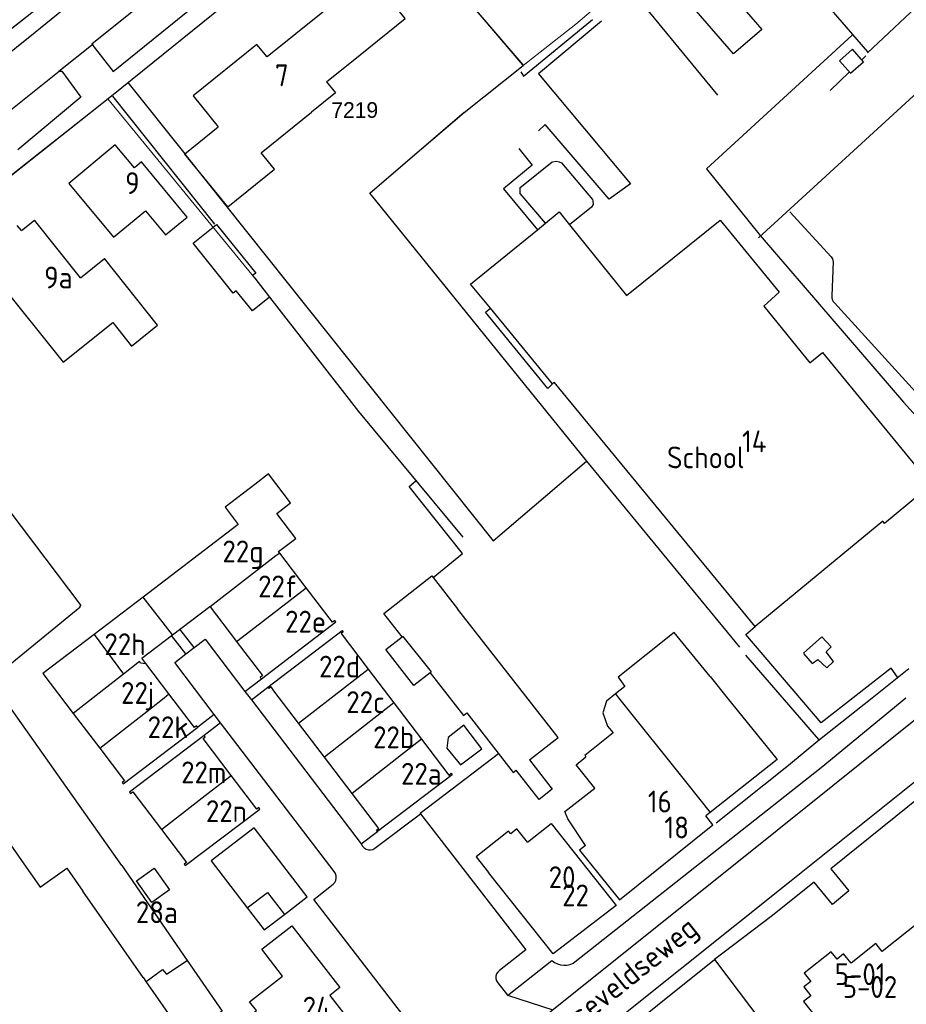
# Model space of a CAD drawing. Header units: metres. Extents: x 233874 to 239264, y 443832 to 448222.
# Tile 57 of 195: x 235627 to 235729, y 444965 to 445078. Entities that reach past the tile are written whole.
import ezdxf
from ezdxf.enums import TextEntityAlignment as Align

# ---------------------------------------------------------------- set-up
doc = ezdxf.new("R2010")
doc.units = ezdxf.units.M
doc.header["$MEASUREMENT"] = 0
for name, color, linetype in [('BIJGEBOUW', 4, 'Continuous'), ('DAKRAND', 4, 'Continuous'), ('DAKRAND-BYG', 4, 'Continuous'), ('FUNKTIEAAND', 253, 'Continuous'), ('Goud-kadastrale grenzen', 13, 'Continuous'), ('HEG', 253, 'Continuous'), ('HEK', 253, 'Continuous'), ('HOOFDGEBOUW', 4, 'Continuous'), ('HUISNUMMER', 253, 'Continuous'), ('KANTVERH', 253, 'Continuous'), ('MUUR', 253, 'Continuous'), ('RASTER', 253, 'Continuous'), ('STRAATNAAM', 253, 'Continuous'), ('TUSSENMUUR', 253, 'Continuous')]:
    doc.layers.add(name, color=color, linetype=linetype)
doc.layers.add('G01 kadestrale perceelsgrens', color=73, linetype='Continuous', lineweight=0)
doc.layers.add('Z01 perceelnummer', color=73, linetype='Continuous', lineweight=13)
doc.styles.get("Standard").update_dxf_attribs({"font": 'iso.shx'})
doc.styles.add('Styledgn001', font='dgn001.shx')

# ---------------------------------------------------------------- blocks, each defined once
blk = doc.blocks.new('A$C1532452F')
at = {"layer": 'G01 kadestrale perceelsgrens'}
for p, q in [((235690.817, 445077.163), (235696.504, 445082.033)), ((235618.264, 445070.456), (235630.404, 445080.028)), ((235684.767, 445072.405), (235690.817, 445077.163)), ((235678.038, 445067.035), (235684.767, 445072.405)), ((235627.949, 445061.302), (235637.19, 445068.598)), ((235637.19, 445068.598), (235654.016, 445048.067)), ((235667.188, 445057.762), (235678.038, 445067.035)), ((235623.726, 445057.968), (235627.949, 445061.302))]:
    blk.add_line(p, q, dxfattribs=at)
at = {"layer": 'G01 kadestrale perceelsgrens', "flags": 128}
for points in [[(235639.056, 445070.1), (235660.907, 445087.781), (235667.085, 445092.674)], [(235673.165, 445085.72), (235678.68, 445079.328), (235678.939, 445079.27), (235684.718, 445072.509), (235684.767, 445072.405)], [(235637.19, 445068.598), (235637.634, 445068.949), (235639.056, 445070.1)]]:
    blk.add_lwpolyline(points, dxfattribs=at)
at = {"layer": 'Z01 perceelnummer', "linetype": 'Continuous', "lineweight": 13, "style": 'Styledgn001'}
blk.add_text('7219', height=1.8, dxfattribs=at).set_placement((235665.48, 445067.322), align=Align.MIDDLE_CENTER)

msp = doc.modelspace()

# ---------------------------------------------------------------- linework, layer by layer
at = {"layer": 'BIJGEBOUW'}
for p, q in [((235688.78, 444995.46), (235677.26, 445010.2)), ((235674.12, 445002.87), (235677.95, 444997.97)), ((235685.49, 444992.89), (235688.78, 444995.46))]:
    msp.add_line(p, q, dxfattribs=at)
for points in [[(235723.75, 445072.85), (235722.5, 445074.28), (235721, 445072.97), (235722.27, 445071.53), (235723.75, 445072.85)], [(235677.95, 444997.97), (235678.32, 444998.26), (235683.64, 444991.44), (235683.97, 444991.7)]]:
    msp.add_lwpolyline(points, dxfattribs=at)
at = {"layer": 'DAKRAND'}
for p, q in [((235646, 445062.29), (235649.84, 445065.38)), ((235646.03, 445062.25), (235646, 445062.29)), ((235650.94, 445056.23), (235646.03, 445062.25)), ((235686.41, 445053.61), (235687.34, 445054.37)), ((235688.13, 445035.95), (235681.02, 445044.61)), ((235706.18, 445002.42), (235708.14, 445000)), ((235706.21, 444986.87), (235705.7, 444986.46))]:
    msp.add_line(p, q, dxfattribs=at)
for points in [[(235662.26, 445070.55), (235663.27, 445069.29), (235660.52, 445067.07)], [(235650.94, 445056.23), (235656.28, 445060.53), (235654.75, 445062.43)], [(235687.34, 445054.37), (235688.9, 445055.65), (235690.09, 445054.16)], [(235690.09, 445054.16), (235696.63, 445046.06), (235707.34, 445054.69), (235714.11, 445046.45), (235712.34, 445044.86), (235717.63, 445038.35)], [(235681.02, 445044.61), (235678.76, 445047.36), (235686.41, 445053.61)], [(235656.55, 445021.11), (235658.13, 445022.31), (235655.59, 445025.63), (235654.02, 445024.43)], [(235706.18, 445002.42), (235702.07, 445007.48), (235695.65, 445002.35), (235696.42, 445001.29), (235695.36, 445000.43)], [(235638.78, 444980.8), (235624.08, 445001.56), (235616.74, 444996.42), (235629.43, 444978.3), (235632.51, 444980.46), (235634.34, 444977.84)], [(235695.36, 445000.43), (235694.33, 444999.61), (235693.9, 444998.26), (235694.45, 444996.76), (235695.08, 444995.97), (235691.83, 444993.37), (235691.94, 444993.23)], [(235708.14, 445000), (235713.87, 444992.92), (235706.21, 444986.87)], [(235691.91, 444983.09), (235689.91, 444986.13), (235689.53, 444986.96), (235693, 444989.63), (235690.84, 444992.3), (235691.94, 444993.23)], [(235685.27, 444983.46), (235684.05, 444984.99), (235683.35, 444984.43), (235683.11, 444984.72), (235679.39, 444981.76), (235680.81, 444979.99)], [(235654.23, 444964.16), (235653.44, 444965.18), (235657.22, 444968.12), (235654.82, 444971.2), (235658.29, 444973.89), (235663.79, 444966.82), (235662.62, 444965.91)]]:
    msp.add_lwpolyline(points, dxfattribs=at)
at = {"layer": 'DAKRAND-BYG'}
for p, q in [((235674.32, 445013.96), (235674.46, 445013.78)), ((235674.46, 445013.78), (235677.26, 445010.2)), ((235653.14, 444975.95), (235655.09, 444973.41)), ((235655.09, 444973.41), (235657.42, 444975.19))]:
    msp.add_line(p, q, dxfattribs=at)
for points in [[(235704.6, 445078.7), (235707.86, 445081.52), (235712.13, 445076.56), (235708.86, 445073.75), (235704.6, 445078.7)], [(235646.98, 445052.07), (235649.66, 445054.22), (235654.13, 445048.65), (235653.78, 445048.37), (235654.02, 445048.07), (235655.71, 445045.89)], [(235655.71, 445045.89), (235653.76, 445044.32), (235651.9, 445046.63), (235651.57, 445046.36), (235646.98, 445052.07)], [(235670.91, 445006.97), (235668.82, 445009.65), (235674.32, 445013.96)], [(235674.12, 445002.87), (235672.25, 445001.41), (235669.04, 445005.51), (235670.91, 445006.97)], [(235677.61, 444992.3), (235680.03, 444994.14), (235677.96, 444996.84), (235676.18, 444995.43), (235676.04, 444994.24), (235677.61, 444992.3)], [(235685.49, 444992.89), (235688.11, 444989.53), (235686.6, 444988.34), (235683.97, 444991.7)], [(235657.42, 444975.19), (235660.02, 444977.19), (235653.94, 444985.1), (235649.02, 444981.32), (235653.14, 444975.95)], [(235642.23, 444976.55), (235640.47, 444979.04), (235642.5, 444980.48), (235644.26, 444977.99), (235642.23, 444976.55)]]:
    msp.add_lwpolyline(points, dxfattribs=at)
at = {"layer": 'HEG'}
for p, q in [((235678.01, 445067.04), (235684.77, 445072.41)), ((235639.48, 445070.47), (235646, 445062.29)), ((235678.01, 445067.04), (235667.19, 445057.76)), ((235655.71, 445045.89), (235665.91, 445032.77))]:
    msp.add_line(p, q, dxfattribs=at)
for points in [[(235684.5, 445071.68), (235684.8, 445071.21), (235692.71, 445077.71)], [(235646.03, 445062.25), (235681.32, 445017.98), (235692.04, 445027.11)], [(235667.19, 445057.76), (235692.05, 445027.1), (235709.57, 445005.78)]]:
    msp.add_lwpolyline(points, dxfattribs=at)
at = {"layer": 'HEK'}
for p, q in [((235724.24, 445073.88), (235732.81, 445081.96)), ((235697.1, 445081.13), (235707.02, 445069.04)), ((235637.74, 445068.9), (235649.42, 445054.23)), ((235607.57, 445045.53), (235634.11, 445010.58)), ((235665.91, 445032.77), (235677.86, 445018.41))]:
    msp.add_line(p, q, dxfattribs=at)
at = {"layer": 'HOOFDGEBOUW'}
for p, q in [((235662.26, 445070.55), (235666.09, 445073.63)), ((235654.75, 445062.43), (235660.52, 445067.07)), ((235627.3, 445053.51), (235628.78, 445054.69)), ((235634.05, 445048.11), (235628.78, 445054.69)), ((235627.3, 445053.51), (235626.82, 445054.11)), ((235634.05, 445048.11), (235636.8, 445050.31)), ((235642.9, 445042.68), (235636.8, 445050.31)), ((235622.85, 445049.95), (235632.07, 445038.43)), ((235632.07, 445038.43), (235637.75, 445042.97)), ((235637.75, 445042.97), (235639.9, 445040.28)), ((235639.9, 445040.28), (235642.9, 445042.68)), ((235659.9, 445012.59), (235656.88, 445016.57)), ((235641.24, 445011.53), (235635.61, 445007.24)), ((235648.91, 445010.41), (235651.95, 445006.44)), ((235663.91, 445007.35), (235667.01, 445003.28)), ((235644.2, 445000.43), (235641.55, 445003.92)), ((235667.01, 445003.28), (235669.97, 444999.4)), ((235669.97, 444999.4), (235673.14, 444995.24)), ((235633.23, 444998.21), (235636.26, 444994.23)), ((235662.01, 444993.21), (235659.05, 444997.1)), ((235665.17, 444989.05), (235662.01, 444993.21)), ((235706.52, 444985.43), (235705.7, 444986.46)), ((235643.35, 444984.91), (235646.21, 444981.13)), ((235638.78, 444980.8), (235646.29, 444969.9)), ((235641.25, 444967.97), (235634.34, 444977.84)), ((235641.3, 444967.9), (235641.25, 444967.97)), ((235641.6, 444967.48), (235641.3, 444967.9)), ((235645.93, 444961.3), (235641.6, 444967.48))]:
    msp.add_line(p, q, dxfattribs=at)
for points in [[(235666.09, 445073.63), (235671.25, 445077.79), (235666.35, 445083.89), (235661.18, 445079.73), (235662.01, 445078.7)], [(235662.01, 445078.7), (235655.43, 445073.4), (235654.28, 445074.83), (235646.97, 445068.94), (235649.84, 445065.38)], [(235646.28, 445055.06), (235641.04, 445061.38), (235640.23, 445060.7), (235638.05, 445063.33), (235632.72, 445058.9), (235637.83, 445052.74), (235641.51, 445055.79), (235643.81, 445053.02), (235646.28, 445055.06)], [(235717.63, 445038.35), (235719.06, 445039.53), (235731.53, 445024.38)], [(235731.53, 445024.38), (235726.18, 445019.97), (235725.97, 445020.23), (235711.34, 445008.18), (235688.33, 445036.14)], [(235654.02, 445024.43), (235650.62, 445021.84), (235652.14, 445019.85), (235641.24, 445011.53)], [(235656.88, 445016.57), (235656.74, 445016.74), (235658.73, 445018.26), (235656.55, 445021.11)], [(235651.95, 445006.44), (235652.02, 445006.33), (235654.92, 445002.53), (235654.66, 445002.33), (235654.78, 445002.17), (235663.31, 445008.68), (235663.19, 445008.84), (235662.93, 445008.64), (235659.9, 445012.59)], [(235644.59, 445007.22), (235648.86, 445010.47), (235648.91, 445010.41)], [(235635.61, 445007.24), (235629.76, 445002.78), (235633.23, 444998.21)], [(235641.55, 445003.92), (235641.08, 445004.54), (235644.59, 445007.22)], [(235659.05, 444997.1), (235656.22, 445000.81), (235655.89, 445001.25), (235655.63, 445001.05), (235655.51, 445001.21), (235664.05, 445007.71), (235664.17, 445007.55), (235663.91, 445007.35)], [(235636.26, 444994.23), (235639.1, 444990.5), (235638.84, 444990.3), (235638.96, 444990.14), (235647.5, 444996.63), (235647.36, 444996.8), (235647.11, 444996.6), (235644.2, 445000.43)], [(235651.31, 444991.1), (235648.1, 444995.32), (235648.35, 444995.51), (235648.23, 444995.67), (235639.68, 444989.19), (235639.8, 444989.03), (235640.06, 444989.23), (235643.35, 444984.91)], [(235673.14, 444995.24), (235676.26, 444991.15), (235676.51, 444991.35), (235676.64, 444991.18), (235668.1, 444984.67), (235667.97, 444984.84), (235668.23, 444985.04), (235665.17, 444989.05)], [(235646.21, 444981.13), (235645.95, 444980.93), (235646.07, 444980.77), (235654.62, 444987.25), (235654.5, 444987.41), (235654.25, 444987.22), (235651.31, 444991.1)], [(235685.27, 444983.46), (235688, 444985.59), (235695.44, 444976.21), (235688.23, 444970.68), (235680.81, 444979.99)], [(235691.91, 444983.09), (235691.23, 444982.55), (235695.8, 444976.85), (235706.52, 444985.43)], [(235730.36, 444974.48), (235725.89, 444970.94), (235725.18, 444971.84), (235722.34, 444969.59), (235721.49, 444970.66), (235720.73, 444970.06), (235720.08, 444970.89), (235716.98, 444968.44), (235717.72, 444967.51), (235716.93, 444966.88), (235717.74, 444965.85), (235716.9, 444965.19), (235719.51, 444961.89), (235717.79, 444960.53), (235718.33, 444959.85), (235715.89, 444957.92), (235714.96, 444959.1), (235702.86, 444949.53), (235708.52, 444942.38), (235705.32, 444939.84), (235706.85, 444937.91), (235703.85, 444935.54), (235718.86, 444916.57)], [(235646.29, 444969.9), (235650.3, 444964.09), (235648.01, 444962.58)], [(235662.62, 444965.91), (235665.17, 444962.62), (235658.73, 444957.61), (235653.86, 444963.88), (235654.23, 444964.16)]]:
    msp.add_lwpolyline(points, dxfattribs=at)
at = {"layer": 'KANTVERH'}
for p, q in [((235631.57, 445071.77), (235635.52, 445074.91)), ((235723.57, 445073.06), (235724.04, 445073.52)), ((235637.8, 445071.75), (235637.8, 445071.75)), ((235719.96, 445069.55), (235722.14, 445071.67)), ((235720.43, 445045.23), (235729.74, 445035.03)), ((235688.33, 445036.14), (235688.13, 445035.95)), ((235646.14, 445005.02), (235644.48, 445007.14)), ((235647.09, 445005.74), (235645.44, 445007.86)), ((235710.24, 445004.88), (235718.6, 444995.21)), ((235724.74, 445000), (235728.94, 445003.35)), ((235652.88, 445000.73), (235654.78, 445002.17)), ((235653.64, 444999.75), (235655.51, 445001.21)), ((235649.38, 444998.08), (235647.5, 444996.63)), ((235650.11, 444997.13), (235648.23, 444995.67)), ((235706.89, 444985.69), (235715.17, 444992.27)), ((235730.42, 444988.75), (235720.01, 444980.41)), ((235666.2, 444983.26), (235668.09, 444984.68)), ((235718.1, 444978.88), (235713.17, 444974.93)), ((235713.17, 444974.93), (235706.71, 444970)), ((235682.99, 444965.91), (235688.06, 444969.89))]:
    msp.add_line(p, q, dxfattribs=at)
for points in [[(235514.62, 445000), (235523.72, 445004.96), (235534.7, 445011.02), (235543.47, 445015.68), (235555.22, 445022.62), (235563.31, 445027.76), (235574.06, 445034.88), (235594.99, 445049.89), (235610.35, 445061.5), (235615.43, 445065.47), (235628.86, 445076.24), (235651.82, 445094.92), (235670.7, 445110.13), (235671.23, 445110.4)], [(235623.73, 445057.97), (235637.63, 445068.95), (235660.91, 445087.78), (235677.54, 445100.96), (235680.95, 445096.73)], [(235637.8, 445071.75), (235657.11, 445087.39), (235654.68, 445090.35), (235635.37, 445074.86), (235637.8, 445071.75)], [(235615.67, 445068.41), (235630.49, 445080.1)], [(235693.76, 445077.5), (235686.52, 445071.48), (235697.06, 445058.86), (235694.64, 445057.1), (235687.29, 445065.65), (235686.55, 445064.94)], [(235624.33, 445065.96), (235631.62, 445071.77), (235631.93, 445071.76), (235634.1, 445068.81), (235626.89, 445062.75)], [(235684.27, 445062.91), (235685.79, 445061.01), (235682.52, 445058.28), (235686.41, 445053.61)], [(235715.33, 445055.65), (235720.07, 445050.52), (235720.23, 445050.26), (235720.3, 445049.92), (235720.12, 445046.05)], [(235720.12, 445046.05), (235720.13, 445045.82), (235720.19, 445045.6), (235720.29, 445045.4), (235720.43, 445045.23)], [(235688.13, 445035.95), (235687.59, 445035.44), (235680.46, 445044.15), (235681.02, 445044.61)], [(235674.46, 445013.78), (235677.83, 445016.54), (235671.7, 445024.19), (235672.49, 445024.85)], [(235727.67, 445002.34), (235726.92, 445003.4), (235718.9, 444997.12), (235710.28, 445007.25), (235711.34, 445008.18)], [(235663.11, 444980.09), (235650.11, 444997.13), (235649.38, 444998.08), (235644.87, 445004.05), (235646.14, 445005.02), (235647.09, 445005.74), (235648.35, 445006.72), (235652.88, 445000.73), (235653.64, 444999.75), (235666.2, 444983.26), (235666.38, 444982.99)], [(235716.88, 445005.05), (235717.9, 445003.94), (235718.53, 445004.4), (235719.55, 445003.44), (235720.34, 445004.15), (235719.48, 445005.26), (235720.06, 445005.82), (235719, 445006.98), (235716.88, 445005.11)], [(235732.82, 445000), (235710.77, 444982.32), (235673.6, 444952.58)], [(235677.15, 444948.44), (235715.48, 444979.07), (235741.62, 445000)], [(235690.49, 444969.61), (235718.92, 444992.02), (235728.6, 445000)], [(235715.17, 444992.27), (235718.55, 444995.05), (235724.74, 445000)], [(235673.02, 444986.71), (235672.97, 444986.78), (235677.44, 444990.19), (235681.94, 444993.63)], [(235667.79, 444982.76), (235673.02, 444986.71), (235685.09, 444971.11), (235682.06, 444968.76)], [(235666.38, 444982.99), (235666.56, 444982.79), (235666.78, 444982.65), (235667.04, 444982.57), (235667.3, 444982.56), (235667.56, 444982.63), (235667.79, 444982.76)], [(235663.01, 444978.63), (235663.19, 444978.83), (235663.32, 444979.07), (235663.37, 444979.34), (235663.35, 444979.61), (235663.26, 444979.86), (235663.11, 444980.09)], [(235720.01, 444980.41), (235722.1, 444977.87), (235720.21, 444976.31), (235718.1, 444978.88)], [(235675.7, 444963.86), (235672.66, 444961.52), (235660.79, 444976.9), (235663.01, 444978.63)], [(235702.86, 444949.53), (235702.07, 444948.66), (235701.76, 444948.54), (235694.4, 444958.63), (235693.65, 444959.56), (235706.71, 444970), (235714.96, 444959.1)], [(235688.06, 444969.89), (235688.36, 444969.67), (235688.7, 444969.51), (235689.05, 444969.4), (235689.42, 444969.36), (235689.79, 444969.38), (235690.15, 444969.46), (235690.49, 444969.61)], [(235682.06, 444968.76), (235681.87, 444968.58), (235681.73, 444968.36), (235681.66, 444968.1), (235681.66, 444967.84), (235681.73, 444967.58), (235681.86, 444967.36)], [(235681.86, 444967.36), (235682.98, 444965.92), (235688.19, 444964.25)]]:
    msp.add_lwpolyline(points, dxfattribs=at)
at = {"layer": 'MUUR'}
for p, q in [((235715.37, 445084.24), (235724.24, 445073.99)), ((235711.75, 445052.7), (235739.58, 445078.21)), ((235728.36, 445033.85), (235744.49, 445015.94))]:
    msp.add_line(p, q, dxfattribs=at)
for points in [[(235687.34, 445054.37), (235684.43, 445057.77), (235684.43, 445058.08), (235684.44, 445058.45), (235684.76, 445058.7), (235688.08, 445061.38)], [(235688.13, 445061.38), (235688.55, 445061.48), (235688.91, 445061.37), (235689.17, 445061.26), (235692.71, 445057.08), (235692.76, 445056.93), (235692.81, 445056.51), (235692.59, 445056.21), (235690.09, 445054.16)]]:
    msp.add_lwpolyline(points, dxfattribs=at)
at = {"layer": 'RASTER'}
msp.add_line((235678.94, 445079.27), (235684.72, 445072.51), dxfattribs=at)
for points in [[(235722.45, 445075.9), (235705.77, 445060.57), (235711.94, 445052.96), (235728.36, 445033.85)], [(235623.81, 445002.08), (235633.99, 445010.38), (235634.11, 445010.58)]]:
    msp.add_lwpolyline(points, dxfattribs=at)
at = {"layer": 'TUSSENMUUR'}
for p, q in [((235644.59, 445007.22), (235641.24, 445011.53)), ((235635.61, 445007.24), (235639, 445002.71)), ((235670.98, 445007.03), (235670.91, 445006.97)), ((235670.98, 445007.03), (235674.22, 445002.95)), ((235640.94, 445003.99), (235641.55, 445003.92)), ((235639, 445002.71), (235635.53, 445000)), ((235662.78, 445000), (235667.01, 445003.28)), ((235674.22, 445002.95), (235674.12, 445002.87)), ((235643.65, 445000), (235644.2, 445000.43)), ((235695.36, 445000.43), (235695.71, 445000)), ((235635.53, 445000), (235633.23, 444998.21)), ((235642, 444998.71), (235643.65, 445000)), ((235659.05, 444997.1), (235662.78, 445000)), ((235669.97, 444999.4), (235662.01, 444993.21)), ((235636.26, 444994.23), (235642, 444998.71)), ((235673.14, 444995.24), (235665.17, 444989.05)), ((235649.02, 444989.32), (235651.31, 444991.1)), ((235643.35, 444984.91), (235649.02, 444989.32))]:
    msp.add_line(p, q, dxfattribs=at)
for points in [[(235656.88, 445016.57), (235656.45, 445016.24), (235648.91, 445010.41)], [(235651.95, 445006.44), (235653.08, 445007.31), (235659.9, 445012.59)], [(235640.94, 445003.99), (235640.83, 445004.14), (235639, 445002.71)], [(235695.71, 445000), (235703.54, 444990.21), (235706.21, 444986.87)], [(235653.14, 444975.95), (235655.48, 444977.71), (235657.42, 444975.19)], [(235641.6, 444967.48), (235643.44, 444968.87), (235643.91, 444968.33), (235646.29, 444969.9)], [(235641.25, 444967.97), (235641.25, 444967.97), (235641.3, 444967.9)]]:
    msp.add_lwpolyline(points, dxfattribs=at)

# ---------------------------------------------------------------- block references
at = {"layer": 'Goud-kadastrale grenzen', "linetype": 'Continuous'}
msp.add_blockref('A$C1532452F', (0, 0), dxfattribs=at)

# ---------------------------------------------------------------- texts
at = {"layer": 'FUNKTIEAAND'}
msp.add_text('School', height=2.5, dxfattribs=at).set_placement((235701.26, 445026.28))
at = {"layer": 'HUISNUMMER'}
for s, p in [('7', (235656.34, 445070.05)), ('9', (235639.18, 445057.7)), ('9a', (235629.9, 445046.89)), ('14', (235709.84, 445028.12)), ('22g', (235650.32, 445015.51)), ('22f', (235654.41, 445011.5)), ('22e', (235657.5, 445007.47)), ('22h', (235636.8, 445004.88)), ('22d', (235661.39, 445002.32)), ('22j', (235638.71, 444999.3)), ('22c', (235664.51, 444998.25)), ('22k', (235641.75, 444995.37)), ('22b', (235667.58, 444994.22)), ('22m', (235645.59, 444990.2)), ('22a', (235670.78, 444990.04)), ('16', (235699.05, 444986.86)), ('22n', (235648.43, 444985.76)), ('18', (235700.95, 444983.89)), ('20', (235687.7, 444978.19)), ('22', (235689.24, 444976.11)), ('28a', (235640.4, 444974.18)), ('5-01', (235720.47, 444967.08)), ('5-02', (235721.39, 444965.62)), ('24', (235659.52, 444963.25))]:
    msp.add_text(s, height=2.5, dxfattribs=at).set_placement(p)
at = {"layer": 'STRAATNAAM'}
msp.add_text('Varsseveldseweg', height=2.5, rotation=38.624, dxfattribs=at).set_placement((235686.41, 444958.31))

doc.saveas('drawing.dxf')
